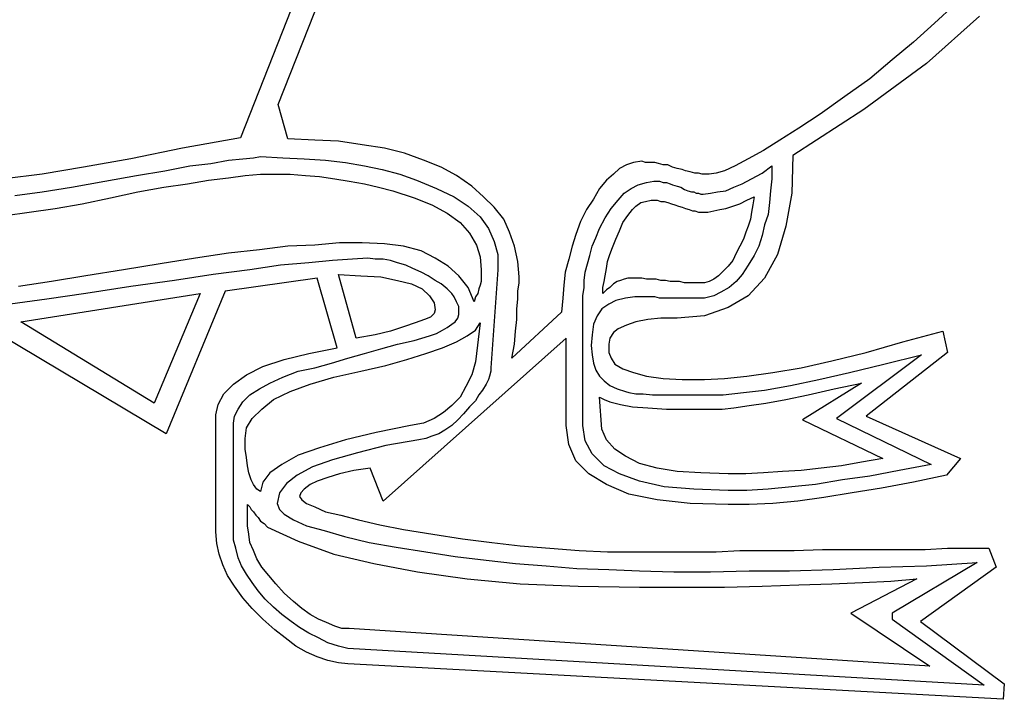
# Model space of a CAD drawing. Extents: x 0.09 to 2.8, y 0.05 to 2.29.
# Tile 2 of 3: x 1.01 to 2.64, y 0.05 to 1.17. Entities that reach past the tile are written whole.
import ezdxf

# ---------------------------------------------------------------- set-up
doc = ezdxf.new("R2010")
doc.units = 0

msp = doc.modelspace()

# ---------------------------------------------------------------- linework, layer by layer
at = {"color": 0}
for p, q in [((1.621094, 1.59375, 0.5), (1.378906, 0.978516, 0.5)), ((1.441406, 1.033203, 0.5), (1.652344, 1.570313, 0.5)), ((2.560547, 1.199219, 0.5), (2.527344, 1.167969, 0.5)), ((2.601563, 1.179688, 0.5), (2.513672, 1.101563, 0.5)), ((2.527344, 1.167969, 0.5), (2.492188, 1.136719, 0.5)), ((2.492188, 1.136719, 0.5), (2.457031, 1.107422, 0.5)), ((2.513672, 1.101563, 0.5), (2.410156, 1.025391, 0.5)), ((2.457031, 1.107422, 0.5), (2.419922, 1.076172, 0.5)), ((2.419922, 1.076172, 0.5), (2.378906, 1.046875, 0.5)), ((2.378906, 1.046875, 0.5), (2.337891, 1.017578, 0.5)), ((1.457031, 0.976563, 0.5), (1.441406, 1.033203, 0.5)), ((2.410156, 1.025391, 0.5), (2.292969, 0.949219, 0.5)), ((2.337891, 1.017578, 0.5), (2.302734, 0.994141, 0.5)), ((2.302734, 0.994141, 0.5), (2.271484, 0.974609, 0.5)), ((1.378906, 0.978516, 0.5), (1.283203, 0.960938, 0.5)), ((1.501953, 0.974609, 0.5), (1.457031, 0.976563, 0.5)), ((1.541016, 0.972656, 0.5), (1.501953, 0.974609, 0.5)), ((1.580078, 0.966797, 0.5), (1.541016, 0.972656, 0.5)), ((1.617188, 0.960938, 0.5), (1.580078, 0.966797, 0.5)), ((2.271484, 0.974609, 0.5), (2.244141, 0.957031, 0.5)), ((1.283203, 0.960938, 0.5), (1.197266, 0.943359, 0.5)), ((1.382813, 0.943359, 0.5), (1.400391, 0.945313, 0.5)), ((1.400391, 0.945313, 0.5), (1.412109, 0.947266, 0.5)), ((1.412109, 0.947266, 0.5), (1.449219, 0.945313, 0.5)), ((1.449219, 0.945313, 0.5), (1.484375, 0.943359, 0.5)), ((1.650391, 0.953125, 0.5), (1.617188, 0.960938, 0.5)), ((1.681641, 0.941406, 0.5), (1.650391, 0.953125, 0.5)), ((2.244141, 0.957031, 0.5), (2.21875, 0.943359, 0.5)), ((2.292969, 0.949219, 0.5), (2.291016, 0.886719, 0.5)), ((1.119141, 0.929688, 0.5), (1.050781, 0.917969, 0.5)), ((1.197266, 0.943359, 0.5), (1.119141, 0.929688, 0.5)), ((1.253906, 0.923828, 0.5), (1.294922, 0.931641, 0.5)), ((1.294922, 0.931641, 0.5), (1.330078, 0.935547, 0.5)), ((1.330078, 0.935547, 0.5), (1.359375, 0.941406, 0.5)), ((1.359375, 0.941406, 0.5), (1.382813, 0.943359, 0.5)), ((1.484375, 0.943359, 0.5), (1.519531, 0.941406, 0.5)), ((1.519531, 0.941406, 0.5), (1.552734, 0.9375, 0.5)), ((1.552734, 0.9375, 0.5), (1.583984, 0.931641, 0.5)), ((1.583984, 0.931641, 0.5), (1.613281, 0.925781, 0.5)), ((1.710938, 0.929688, 0.5), (1.681641, 0.941406, 0.5)), ((1.736328, 0.916016, 0.5), (1.710938, 0.929688, 0.5)), ((2.017578, 0.933594, 0.5), (2.005859, 0.927734, 0.5)), ((2.029297, 0.9375, 0.5), (2.017578, 0.933594, 0.5)), ((2.042969, 0.939453, 0.5), (2.029297, 0.9375, 0.5)), ((2.048828, 0.9375, 0.5), (2.042969, 0.939453, 0.5)), ((2.056641, 0.9375, 0.5), (2.048828, 0.9375, 0.5)), ((2.064453, 0.9375, 0.5), (2.056641, 0.9375, 0.5)), ((2.070313, 0.935547, 0.5), (2.064453, 0.9375, 0.5)), ((2.078125, 0.933594, 0.5), (2.070313, 0.935547, 0.5)), ((2.085938, 0.933594, 0.5), (2.078125, 0.933594, 0.5)), ((2.09375, 0.929688, 0.5), (2.085938, 0.933594, 0.5)), ((2.101563, 0.927734, 0.5), (2.09375, 0.929688, 0.5)), ((2.197266, 0.931641, 0.5), (2.179688, 0.923828, 0.5)), ((2.21875, 0.943359, 0.5), (2.197266, 0.931641, 0.5)), ((2.242188, 0.919922, 0.5), (2.257813, 0.931641, 0.5)), ((2.257813, 0.931641, 0.5), (2.257813, 0.910156, 0.5)), ((1.050781, 0.917969, 0.5), (0.988281, 0.910156, 0.5)), ((1.154297, 0.90625, 0.5), (1.207031, 0.916016, 0.5)), ((1.207031, 0.916016, 0.5), (1.253906, 0.923828, 0.5)), ((1.359375, 0.912109, 0.5), (1.386719, 0.916016, 0.5)), ((1.386719, 0.916016, 0.5), (1.412109, 0.917969, 0.5)), ((1.412109, 0.917969, 0.5), (1.433594, 0.917969, 0.5)), ((1.433594, 0.917969, 0.5), (1.460938, 0.917969, 0.5)), ((1.460938, 0.917969, 0.5), (1.486328, 0.916016, 0.5)), ((1.486328, 0.916016, 0.5), (1.509766, 0.914063, 0.5)), ((1.509766, 0.914063, 0.5), (1.535156, 0.910156, 0.5)), ((1.613281, 0.925781, 0.5), (1.642578, 0.917969, 0.5)), ((1.642578, 0.917969, 0.5), (1.669922, 0.908203, 0.5)), ((1.761719, 0.898438, 0.5), (1.736328, 0.916016, 0.5)), ((1.996094, 0.917969, 0.5), (1.984375, 0.908203, 0.5)), ((2.005859, 0.927734, 0.5), (1.996094, 0.917969, 0.5)), ((2.109375, 0.925781, 0.5), (2.101563, 0.927734, 0.5)), ((2.115234, 0.923828, 0.5), (2.109375, 0.925781, 0.5)), ((2.123047, 0.921875, 0.5), (2.115234, 0.923828, 0.5)), ((2.130859, 0.919922, 0.5), (2.123047, 0.921875, 0.5)), ((2.136719, 0.919922, 0.5), (2.130859, 0.919922, 0.5)), ((2.142578, 0.917969, 0.5), (2.136719, 0.919922, 0.5)), ((2.148438, 0.917969, 0.5), (2.142578, 0.917969, 0.5)), ((2.154297, 0.917969, 0.5), (2.148438, 0.917969, 0.5)), ((2.166016, 0.919922, 0.5), (2.154297, 0.917969, 0.5)), ((2.179688, 0.923828, 0.5), (2.166016, 0.919922, 0.5)), ((2.224609, 0.910156, 0.5), (2.242188, 0.919922, 0.5)), ((1.050781, 0.888672, 0.5), (1.099609, 0.896484, 0.5)), ((1.099609, 0.896484, 0.5), (1.154297, 0.90625, 0.5)), ((1.208984, 0.888672, 0.5), (1.251953, 0.896484, 0.5)), ((1.251953, 0.896484, 0.5), (1.291016, 0.902344, 0.5)), ((1.291016, 0.902344, 0.5), (1.326172, 0.908203, 0.5)), ((1.326172, 0.908203, 0.5), (1.359375, 0.912109, 0.5)), ((1.535156, 0.910156, 0.5), (1.558594, 0.90625, 0.5)), ((1.558594, 0.90625, 0.5), (1.583984, 0.902344, 0.5)), ((1.583984, 0.902344, 0.5), (1.607422, 0.896484, 0.5)), ((1.607422, 0.896484, 0.5), (1.630859, 0.890625, 0.5)), ((1.669922, 0.908203, 0.5), (1.703125, 0.894531, 0.5)), ((1.78125, 0.880859, 0.5), (1.761719, 0.898438, 0.5)), ((1.984375, 0.908203, 0.5), (1.972656, 0.894531, 0.5)), ((2.025391, 0.894531, 0.5), (2.037109, 0.900391, 0.5)), ((2.037109, 0.900391, 0.5), (2.050781, 0.904297, 0.5)), ((2.050781, 0.904297, 0.5), (2.0625, 0.90625, 0.5)), ((2.0625, 0.90625, 0.5), (2.068359, 0.90625, 0.5)), ((2.068359, 0.90625, 0.5), (2.072266, 0.90625, 0.5)), ((2.072266, 0.90625, 0.5), (2.078125, 0.904297, 0.5)), ((2.078125, 0.904297, 0.5), (2.083984, 0.904297, 0.5)), ((2.083984, 0.904297, 0.5), (2.089844, 0.902344, 0.5)), ((2.089844, 0.902344, 0.5), (2.09375, 0.900391, 0.5)), ((2.09375, 0.900391, 0.5), (2.101563, 0.898438, 0.5)), ((2.101563, 0.898438, 0.5), (2.107422, 0.896484, 0.5)), ((2.107422, 0.896484, 0.5), (2.113281, 0.892578, 0.5)), ((2.181641, 0.890625, 0.5), (2.195313, 0.896484, 0.5)), ((2.195313, 0.896484, 0.5), (2.208984, 0.902344, 0.5)), ((2.208984, 0.902344, 0.5), (2.224609, 0.910156, 0.5)), ((2.257813, 0.910156, 0.5), (2.255859, 0.890625, 0.5)), ((1.005859, 0.882813, 0.5), (1.050781, 0.888672, 0.5)), ((1.164063, 0.878906, 0.5), (1.208984, 0.888672, 0.5)), ((1.630859, 0.890625, 0.5), (1.666016, 0.878906, 0.5)), ((1.703125, 0.894531, 0.5), (1.732422, 0.880859, 0.5)), ((1.732422, 0.880859, 0.5), (1.755859, 0.865234, 0.5)), ((1.798828, 0.863281, 0.5), (1.78125, 0.880859, 0.5)), ((1.972656, 0.894531, 0.5), (1.962891, 0.876953, 0.5)), ((2.003906, 0.875, 0.5), (2.013672, 0.886719, 0.5)), ((2.013672, 0.886719, 0.5), (2.025391, 0.894531, 0.5)), ((2.113281, 0.892578, 0.5), (2.119141, 0.890625, 0.5)), ((2.119141, 0.890625, 0.5), (2.125, 0.888672, 0.5)), ((2.125, 0.888672, 0.5), (2.128906, 0.888672, 0.5)), ((2.128906, 0.888672, 0.5), (2.132813, 0.886719, 0.5)), ((2.132813, 0.886719, 0.5), (2.136719, 0.886719, 0.5)), ((2.136719, 0.886719, 0.5), (2.140625, 0.884766, 0.5)), ((2.140625, 0.884766, 0.5), (2.144531, 0.884766, 0.5)), ((2.144531, 0.884766, 0.5), (2.15625, 0.886719, 0.5)), ((2.15625, 0.886719, 0.5), (2.167969, 0.888672, 0.5)), ((2.167969, 0.888672, 0.5), (2.181641, 0.890625, 0.5)), ((2.216797, 0.875, 0.5), (2.228516, 0.880859, 0.5)), ((2.228516, 0.880859, 0.5), (2.226563, 0.867188, 0.5)), ((2.255859, 0.890625, 0.5), (2.253906, 0.871094, 0.5)), ((2.291016, 0.886719, 0.5), (2.28125, 0.832031, 0.5)), ((1.072266, 0.861328, 0.5), (1.117188, 0.869141, 0.5)), ((1.117188, 0.869141, 0.5), (1.164063, 0.878906, 0.5)), ((1.666016, 0.878906, 0.5), (1.695313, 0.867188, 0.5)), ((1.695313, 0.867188, 0.5), (1.720703, 0.853516, 0.5)), ((1.755859, 0.865234, 0.5), (1.775391, 0.847656, 0.5)), ((1.962891, 0.876953, 0.5), (1.951172, 0.859375, 0.5)), ((1.992188, 0.861328, 0.5), (2.003906, 0.875, 0.5)), ((2.027344, 0.859375, 0.5), (2.033203, 0.865234, 0.5)), ((2.033203, 0.865234, 0.5), (2.041016, 0.871094, 0.5)), ((2.041016, 0.871094, 0.5), (2.048828, 0.873047, 0.5)), ((2.048828, 0.873047, 0.5), (2.058594, 0.875, 0.5)), ((2.058594, 0.875, 0.5), (2.0625, 0.875, 0.5)), ((2.0625, 0.875, 0.5), (2.068359, 0.875, 0.5)), ((2.068359, 0.875, 0.5), (2.074219, 0.873047, 0.5)), ((2.074219, 0.873047, 0.5), (2.080078, 0.873047, 0.5)), ((2.080078, 0.873047, 0.5), (2.085938, 0.871094, 0.5)), ((2.085938, 0.871094, 0.5), (2.091797, 0.869141, 0.5)), ((2.091797, 0.869141, 0.5), (2.097656, 0.867188, 0.5)), ((2.097656, 0.867188, 0.5), (2.103516, 0.865234, 0.5)), ((2.103516, 0.865234, 0.5), (2.109375, 0.863281, 0.5)), ((2.181641, 0.861328, 0.5), (2.193359, 0.865234, 0.5)), ((2.193359, 0.865234, 0.5), (2.205078, 0.869141, 0.5)), ((2.205078, 0.869141, 0.5), (2.216797, 0.875, 0.5)), ((2.226563, 0.867188, 0.5), (2.224609, 0.855469, 0.5)), ((2.253906, 0.871094, 0.5), (2.251953, 0.851563, 0.5)), ((0.990234, 0.849609, 0.5), (1.029297, 0.855469, 0.5)), ((1.029297, 0.855469, 0.5), (1.072266, 0.861328, 0.5)), ((1.720703, 0.853516, 0.5), (1.742188, 0.837891, 0.5)), ((1.775391, 0.847656, 0.5), (1.789063, 0.828125, 0.5)), ((1.814453, 0.84375, 0.5), (1.798828, 0.863281, 0.5)), ((1.951172, 0.859375, 0.5), (1.941406, 0.839844, 0.5)), ((1.982422, 0.845703, 0.5), (1.992188, 0.861328, 0.5)), ((2.011719, 0.837891, 0.5), (2.019531, 0.849609, 0.5)), ((2.019531, 0.849609, 0.5), (2.027344, 0.859375, 0.5)), ((2.109375, 0.863281, 0.5), (2.115234, 0.861328, 0.5)), ((2.115234, 0.861328, 0.5), (2.121094, 0.859375, 0.5)), ((2.121094, 0.859375, 0.5), (2.126953, 0.857422, 0.5)), ((2.126953, 0.857422, 0.5), (2.130859, 0.857422, 0.5)), ((2.130859, 0.857422, 0.5), (2.136719, 0.855469, 0.5)), ((2.136719, 0.855469, 0.5), (2.140625, 0.855469, 0.5)), ((2.140625, 0.855469, 0.5), (2.144531, 0.855469, 0.5)), ((2.144531, 0.855469, 0.5), (2.152344, 0.855469, 0.5)), ((2.152344, 0.855469, 0.5), (2.162109, 0.857422, 0.5)), ((2.162109, 0.857422, 0.5), (2.171875, 0.859375, 0.5)), ((2.171875, 0.859375, 0.5), (2.181641, 0.861328, 0.5)), ((2.224609, 0.855469, 0.5), (2.222656, 0.84375, 0.5)), ((2.251953, 0.851563, 0.5), (2.246094, 0.833984, 0.5)), ((1.742188, 0.837891, 0.5), (1.757813, 0.820313, 0.5)), ((1.824219, 0.822266, 0.5), (1.814453, 0.84375, 0.5)), ((1.941406, 0.839844, 0.5), (1.933594, 0.818359, 0.5)), ((1.972656, 0.828125, 0.5), (1.982422, 0.845703, 0.5)), ((2.005859, 0.824219, 0.5), (2.011719, 0.837891, 0.5)), ((2.21875, 0.832031, 0.5), (2.214844, 0.822266, 0.5)), ((2.222656, 0.84375, 0.5), (2.21875, 0.832031, 0.5)), ((2.246094, 0.833984, 0.5), (2.242188, 0.816406, 0.5)), ((2.28125, 0.832031, 0.5), (2.267578, 0.785156, 0.5)), ((1.757813, 0.820313, 0.5), (1.769531, 0.800781, 0.5)), ((1.789063, 0.828125, 0.5), (1.798828, 0.806641, 0.5)), ((1.832031, 0.798828, 0.5), (1.824219, 0.822266, 0.5)), ((1.933594, 0.818359, 0.5), (1.927734, 0.798828, 0.5)), ((1.966797, 0.8125, 0.5), (1.972656, 0.828125, 0.5)), ((2, 0.810547, 0.5), (2.005859, 0.824219, 0.5)), ((2.214844, 0.822266, 0.5), (2.210938, 0.810547, 0.5)), ((2.242188, 0.816406, 0.5), (2.236328, 0.798828, 0.5)), ((1.457031, 0.798828, 0.5), (1.410156, 0.792969, 0.5)), ((1.501953, 0.800781, 0.5), (1.457031, 0.798828, 0.5)), ((1.542969, 0.804688, 0.5), (1.501953, 0.800781, 0.5)), ((1.580078, 0.804688, 0.5), (1.542969, 0.804688, 0.5)), ((1.617188, 0.802734, 0.5), (1.580078, 0.804688, 0.5)), ((1.648438, 0.798828, 0.5), (1.617188, 0.802734, 0.5)), ((1.677734, 0.791016, 0.5), (1.648438, 0.798828, 0.5)), ((1.769531, 0.800781, 0.5), (1.775391, 0.78125, 0.5)), ((1.798828, 0.806641, 0.5), (1.804688, 0.785156, 0.5)), ((1.837891, 0.773438, 0.5), (1.832031, 0.798828, 0.5)), ((1.927734, 0.798828, 0.5), (1.921875, 0.777344, 0.5)), ((1.957031, 0.783203, 0.5), (1.960938, 0.798828, 0.5)), ((1.960938, 0.798828, 0.5), (1.966797, 0.8125, 0.5)), ((1.994141, 0.796875, 0.5), (2, 0.810547, 0.5)), ((2.205078, 0.798828, 0.5), (2.199219, 0.787109, 0.5)), ((2.210938, 0.810547, 0.5), (2.205078, 0.798828, 0.5)), ((2.236328, 0.798828, 0.5), (2.228516, 0.783203, 0.5)), ((1.359375, 0.787109, 0.5), (1.304688, 0.779297, 0.5)), ((1.410156, 0.792969, 0.5), (1.359375, 0.787109, 0.5)), ((1.701172, 0.779297, 0.5), (1.677734, 0.791016, 0.5)), ((1.804688, 0.785156, 0.5), (1.804688, 0.759766, 0.5)), ((1.953125, 0.769531, 0.5), (1.957031, 0.783203, 0.5)), ((1.986328, 0.773438, 0.5), (1.990234, 0.785156, 0.5)), ((1.990234, 0.785156, 0.5), (1.994141, 0.796875, 0.5)), ((2.199219, 0.787109, 0.5), (2.193359, 0.775391, 0.5)), ((2.228516, 0.783203, 0.5), (2.21875, 0.767578, 0.5)), ((2.267578, 0.785156, 0.5), (2.246094, 0.746094, 0.5)), ((1.246094, 0.769531, 0.5), (1.185547, 0.759766, 0.5)), ((1.304688, 0.779297, 0.5), (1.246094, 0.769531, 0.5)), ((1.445313, 0.767578, 0.5), (1.394531, 0.759766, 0.5)), ((1.492188, 0.771484, 0.5), (1.445313, 0.767578, 0.5)), ((1.53125, 0.775391, 0.5), (1.492188, 0.771484, 0.5)), ((1.564453, 0.777344, 0.5), (1.53125, 0.775391, 0.5)), ((1.589844, 0.779297, 0.5), (1.564453, 0.777344, 0.5)), ((1.601563, 0.777344, 0.5), (1.589844, 0.779297, 0.5)), ((1.615234, 0.777344, 0.5), (1.601563, 0.777344, 0.5)), ((1.626953, 0.775391, 0.5), (1.615234, 0.777344, 0.5)), ((1.638672, 0.771484, 0.5), (1.626953, 0.775391, 0.5)), ((1.652344, 0.767578, 0.5), (1.638672, 0.771484, 0.5)), ((1.664063, 0.761719, 0.5), (1.652344, 0.767578, 0.5)), ((1.722656, 0.765625, 0.5), (1.701172, 0.779297, 0.5)), ((1.740234, 0.75, 0.5), (1.722656, 0.765625, 0.5)), ((1.775391, 0.78125, 0.5), (1.777344, 0.759766, 0.5)), ((1.839844, 0.748047, 0.5), (1.837891, 0.773438, 0.5)), ((1.921875, 0.777344, 0.5), (1.916016, 0.755859, 0.5)), ((1.949219, 0.755859, 0.5), (1.953125, 0.769531, 0.5)), ((1.984375, 0.761719, 0.5), (1.986328, 0.773438, 0.5)), ((2.185547, 0.765625, 0.5), (2.177734, 0.757813, 0.5)), ((2.193359, 0.775391, 0.5), (2.185547, 0.765625, 0.5)), ((2.21875, 0.767578, 0.5), (2.208984, 0.751953, 0.5)), ((1.123047, 0.75, 0.5), (1.066406, 0.740234, 0.5)), ((1.185547, 0.759766, 0.5), (1.123047, 0.75, 0.5)), ((1.333984, 0.751953, 0.5), (1.269531, 0.742188, 0.5)), ((1.394531, 0.759766, 0.5), (1.333984, 0.751953, 0.5)), ((1.570313, 0.646484, 0.5), (1.541016, 0.751953, 0.5)), ((1.541016, 0.751953, 0.5), (1.578125, 0.75, 0.5)), ((1.578125, 0.75, 0.5), (1.611328, 0.748047, 0.5)), ((1.677734, 0.755859, 0.5), (1.664063, 0.761719, 0.5)), ((1.689453, 0.75, 0.5), (1.677734, 0.755859, 0.5)), ((1.701172, 0.742188, 0.5), (1.689453, 0.75, 0.5)), ((1.755859, 0.730469, 0.5), (1.740234, 0.75, 0.5)), ((1.777344, 0.759766, 0.5), (1.777344, 0.753906, 0.5)), ((1.777344, 0.753906, 0.5), (1.777344, 0.748047, 0.5)), ((1.804688, 0.759766, 0.5), (1.792969, 0.597656, 0.5)), ((1.916016, 0.755859, 0.5), (1.914063, 0.734375, 0.5)), ((1.947266, 0.742188, 0.5), (1.949219, 0.755859, 0.5)), ((1.980469, 0.740234, 0.5), (1.982422, 0.75, 0.5)), ((1.982422, 0.75, 0.5), (1.984375, 0.761719, 0.5)), ((2.169922, 0.75, 0.5), (2.162109, 0.744141, 0.5)), ((2.177734, 0.757813, 0.5), (2.169922, 0.75, 0.5)), ((2.208984, 0.751953, 0.5), (2.199219, 0.740234, 0.5)), ((1.066406, 0.740234, 0.5), (1.011719, 0.732422, 0.5)), ((1.269531, 0.742188, 0.5), (1.197266, 0.732422, 0.5)), ((1.505859, 0.746094, 0.5), (1.353516, 0.724609, 0.5)), ((1.539063, 0.630859, 0.5), (1.505859, 0.746094, 0.5)), ((1.611328, 0.748047, 0.5), (1.638672, 0.742188, 0.5)), ((1.638672, 0.742188, 0.5), (1.662109, 0.736328, 0.5)), ((1.662109, 0.736328, 0.5), (1.679688, 0.728516, 0.5)), ((1.710938, 0.736328, 0.5), (1.701172, 0.742188, 0.5)), ((1.720703, 0.728516, 0.5), (1.710938, 0.736328, 0.5)), ((1.775391, 0.734375, 0.5), (1.773438, 0.728516, 0.5)), ((1.777344, 0.740234, 0.5), (1.775391, 0.734375, 0.5)), ((1.777344, 0.748047, 0.5), (1.777344, 0.740234, 0.5)), ((1.837891, 0.724609, 0.5), (1.839844, 0.738281, 0.5)), ((1.839844, 0.738281, 0.5), (1.839844, 0.748047, 0.5)), ((1.914063, 0.734375, 0.5), (1.912109, 0.712891, 0.5)), ((1.947266, 0.730469, 0.5), (1.947266, 0.742188, 0.5)), ((1.978516, 0.730469, 0.5), (1.980469, 0.740234, 0.5)), ((1.996094, 0.736328, 0.5), (1.990234, 0.730469, 0.5)), ((2.001953, 0.740234, 0.5), (1.996094, 0.736328, 0.5)), ((2.007813, 0.742188, 0.5), (2.001953, 0.740234, 0.5)), ((2.013672, 0.744141, 0.5), (2.007813, 0.742188, 0.5)), ((2.019531, 0.746094, 0.5), (2.013672, 0.744141, 0.5)), ((2.025391, 0.746094, 0.5), (2.019531, 0.746094, 0.5)), ((2.03125, 0.746094, 0.5), (2.025391, 0.746094, 0.5)), ((2.037109, 0.746094, 0.5), (2.03125, 0.746094, 0.5)), ((2.042969, 0.746094, 0.5), (2.037109, 0.746094, 0.5)), ((2.050781, 0.744141, 0.5), (2.042969, 0.746094, 0.5)), ((2.058594, 0.744141, 0.5), (2.050781, 0.744141, 0.5)), ((2.066406, 0.744141, 0.5), (2.058594, 0.744141, 0.5)), ((2.074219, 0.742188, 0.5), (2.066406, 0.744141, 0.5)), ((2.082031, 0.742188, 0.5), (2.074219, 0.742188, 0.5)), ((2.089844, 0.740234, 0.5), (2.082031, 0.742188, 0.5)), ((2.097656, 0.740234, 0.5), (2.089844, 0.740234, 0.5)), ((2.105469, 0.740234, 0.5), (2.097656, 0.740234, 0.5)), ((2.113281, 0.738281, 0.5), (2.105469, 0.740234, 0.5)), ((2.119141, 0.738281, 0.5), (2.113281, 0.738281, 0.5)), ((2.126953, 0.738281, 0.5), (2.119141, 0.738281, 0.5)), ((2.132813, 0.738281, 0.5), (2.126953, 0.738281, 0.5)), ((2.136719, 0.738281, 0.5), (2.132813, 0.738281, 0.5)), ((2.146484, 0.738281, 0.5), (2.136719, 0.738281, 0.5)), ((2.154297, 0.740234, 0.5), (2.146484, 0.738281, 0.5)), ((2.162109, 0.744141, 0.5), (2.154297, 0.740234, 0.5)), ((2.199219, 0.740234, 0.5), (2.1875, 0.730469, 0.5)), ((2.246094, 0.746094, 0.5), (2.21875, 0.716797, 0.5)), ((1.015625, 0.673828, 0.5), (1.3125, 0.720703, 0.5)), ((1.123047, 0.720703, 0.5), (1.058594, 0.710938, 0.5)), ((1.197266, 0.732422, 0.5), (1.123047, 0.720703, 0.5)), ((1.3125, 0.720703, 0.5), (1.236328, 0.539063, 0.5)), ((1.353516, 0.724609, 0.5), (1.255859, 0.488281, 0.5)), ((1.679688, 0.728516, 0.5), (1.691406, 0.716797, 0.5)), ((1.691406, 0.716797, 0.5), (1.699219, 0.705078, 0.5)), ((1.728516, 0.720703, 0.5), (1.720703, 0.728516, 0.5)), ((1.732422, 0.714844, 0.5), (1.728516, 0.720703, 0.5)), ((1.765625, 0.707031, 0.5), (1.755859, 0.730469, 0.5)), ((1.771484, 0.720703, 0.5), (1.767578, 0.714844, 0.5)), ((1.773438, 0.728516, 0.5), (1.771484, 0.720703, 0.5)), ((1.837891, 0.710938, 0.5), (1.837891, 0.724609, 0.5)), ((1.945313, 0.716797, 0.5), (1.947266, 0.730469, 0.5)), ((1.945313, 0.501953, 0.5), (1.945313, 0.716797, 0.5)), ((1.978516, 0.720703, 0.5), (1.978516, 0.730469, 0.5)), ((1.984375, 0.726563, 0.5), (1.978516, 0.720703, 0.5)), ((1.990234, 0.730469, 0.5), (1.984375, 0.726563, 0.5)), ((2.162109, 0.716797, 0.5), (2.146484, 0.712891, 0.5)), ((2.173828, 0.722656, 0.5), (2.162109, 0.716797, 0.5)), ((2.1875, 0.730469, 0.5), (2.173828, 0.722656, 0.5)), ((2.21875, 0.716797, 0.5), (2.185547, 0.697266, 0.5)), ((1.058594, 0.710938, 0.5), (0.998047, 0.703125, 0.5)), ((1.699219, 0.705078, 0.5), (1.701172, 0.693359, 0.5)), ((1.736328, 0.707031, 0.5), (1.732422, 0.714844, 0.5)), ((1.740234, 0.699219, 0.5), (1.736328, 0.707031, 0.5)), ((1.767578, 0.714844, 0.5), (1.765625, 0.707031, 0.5)), ((1.835938, 0.695313, 0.5), (1.837891, 0.710938, 0.5)), ((1.912109, 0.712891, 0.5), (1.910156, 0.689453, 0.5)), ((1.988281, 0.703125, 0.5), (1.976563, 0.695313, 0.5)), ((2, 0.708984, 0.5), (1.988281, 0.703125, 0.5)), ((2.015625, 0.712891, 0.5), (2, 0.708984, 0.5)), ((2.03125, 0.714844, 0.5), (2.015625, 0.712891, 0.5)), ((2.037109, 0.714844, 0.5), (2.03125, 0.714844, 0.5)), ((2.041016, 0.714844, 0.5), (2.037109, 0.714844, 0.5)), ((2.046875, 0.714844, 0.5), (2.041016, 0.714844, 0.5)), ((2.052734, 0.714844, 0.5), (2.046875, 0.714844, 0.5)), ((2.058594, 0.714844, 0.5), (2.052734, 0.714844, 0.5)), ((2.064453, 0.714844, 0.5), (2.058594, 0.714844, 0.5)), ((2.072266, 0.712891, 0.5), (2.064453, 0.714844, 0.5)), ((2.078125, 0.712891, 0.5), (2.072266, 0.712891, 0.5)), ((2.085938, 0.712891, 0.5), (2.078125, 0.712891, 0.5)), ((2.09375, 0.712891, 0.5), (2.085938, 0.712891, 0.5)), ((2.099609, 0.712891, 0.5), (2.09375, 0.712891, 0.5)), ((2.107422, 0.712891, 0.5), (2.099609, 0.712891, 0.5)), ((2.113281, 0.712891, 0.5), (2.107422, 0.712891, 0.5)), ((2.119141, 0.712891, 0.5), (2.113281, 0.712891, 0.5)), ((2.126953, 0.712891, 0.5), (2.119141, 0.712891, 0.5)), ((2.132813, 0.712891, 0.5), (2.126953, 0.712891, 0.5)), ((2.146484, 0.712891, 0.5), (2.132813, 0.712891, 0.5)), ((1.699219, 0.6875, 0.5), (1.693359, 0.681641, 0.5)), ((1.701172, 0.693359, 0.5), (1.699219, 0.6875, 0.5)), ((1.738281, 0.679688, 0.5), (1.740234, 0.685547, 0.5)), ((1.740234, 0.693359, 0.5), (1.740234, 0.699219, 0.5)), ((1.740234, 0.685547, 0.5), (1.740234, 0.693359, 0.5)), ((1.910156, 0.689453, 0.5), (1.828125, 0.613281, 0.5)), ((1.835938, 0.677734, 0.5), (1.835938, 0.695313, 0.5)), ((1.976563, 0.695313, 0.5), (1.96875, 0.683594, 0.5)), ((2.185547, 0.697266, 0.5), (2.146484, 0.683594, 0.5)), ((1.255859, 0.488281, 0.5), (0.951172, 0.669922, 0.5)), ((1.236328, 0.539063, 0.5), (1.015625, 0.673828, 0.5)), ((1.667969, 0.671875, 0.5), (1.650391, 0.666016, 0.5)), ((1.683594, 0.677734, 0.5), (1.667969, 0.671875, 0.5)), ((1.693359, 0.681641, 0.5), (1.683594, 0.677734, 0.5)), ((1.720703, 0.664063, 0.5), (1.728516, 0.669922, 0.5)), ((1.728516, 0.669922, 0.5), (1.734375, 0.673828, 0.5)), ((1.734375, 0.673828, 0.5), (1.738281, 0.679688, 0.5)), ((1.767578, 0.660156, 0.5), (1.775391, 0.671875, 0.5)), ((1.775391, 0.671875, 0.5), (1.767578, 0.607422, 0.5)), ((1.833984, 0.658203, 0.5), (1.835938, 0.677734, 0.5)), ((1.962891, 0.669922, 0.5), (1.960938, 0.652344, 0.5)), ((1.96875, 0.683594, 0.5), (1.962891, 0.669922, 0.5)), ((2.017578, 0.667969, 0.5), (2.003906, 0.662109, 0.5)), ((2.033203, 0.673828, 0.5), (2.017578, 0.667969, 0.5)), ((2.052734, 0.677734, 0.5), (2.033203, 0.673828, 0.5)), ((2.074219, 0.679688, 0.5), (2.052734, 0.677734, 0.5)), ((2.101563, 0.679688, 0.5), (2.074219, 0.679688, 0.5)), ((2.146484, 0.683594, 0.5), (2.101563, 0.679688, 0.5)), ((1.601563, 0.652344, 0.5), (1.570313, 0.646484, 0.5)), ((1.626953, 0.658203, 0.5), (1.601563, 0.652344, 0.5)), ((1.650391, 0.666016, 0.5), (1.626953, 0.658203, 0.5)), ((1.691406, 0.650391, 0.5), (1.703125, 0.654297, 0.5)), ((1.703125, 0.654297, 0.5), (1.712891, 0.660156, 0.5)), ((1.712891, 0.660156, 0.5), (1.720703, 0.664063, 0.5)), ((1.753906, 0.650391, 0.5), (1.767578, 0.660156, 0.5)), ((1.832031, 0.636719, 0.5), (1.833984, 0.658203, 0.5)), ((1.960938, 0.652344, 0.5), (1.958984, 0.634766, 0.5)), ((1.996094, 0.65625, 0.5), (1.990234, 0.646484, 0.5)), ((2.003906, 0.662109, 0.5), (1.996094, 0.65625, 0.5)), ((2.474609, 0.640625, 0.5), (2.541016, 0.658203, 0.5)), ((2.541016, 0.658203, 0.5), (2.548828, 0.623047, 0.5)), ((1.611328, 0.628906, 0.5), (1.638672, 0.636719, 0.5)), ((1.917969, 0.646484, 0.5), (1.615234, 0.376953, 0.5)), ((1.638672, 0.636719, 0.5), (1.666016, 0.642578, 0.5)), ((1.666016, 0.642578, 0.5), (1.691406, 0.650391, 0.5)), ((1.712891, 0.630859, 0.5), (1.736328, 0.640625, 0.5)), ((1.736328, 0.640625, 0.5), (1.753906, 0.650391, 0.5)), ((1.828125, 0.613281, 0.5), (1.832031, 0.636719, 0.5)), ((1.917969, 0.501953, 0.5), (1.917969, 0.646484, 0.5)), ((1.990234, 0.646484, 0.5), (1.988281, 0.636719, 0.5)), ((1.988281, 0.636719, 0.5), (1.988281, 0.623047, 0.5)), ((2.414063, 0.623047, 0.5), (2.474609, 0.640625, 0.5)), ((1.451172, 0.611328, 0.5), (1.492188, 0.621094, 0.5)), ((1.492188, 0.621094, 0.5), (1.539063, 0.630859, 0.5)), ((1.556641, 0.613281, 0.5), (1.583984, 0.621094, 0.5)), ((1.583984, 0.621094, 0.5), (1.611328, 0.628906, 0.5)), ((1.654297, 0.611328, 0.5), (1.685547, 0.621094, 0.5)), ((1.685547, 0.621094, 0.5), (1.712891, 0.630859, 0.5)), ((1.958984, 0.634766, 0.5), (1.960938, 0.619141, 0.5)), ((1.960938, 0.619141, 0.5), (1.962891, 0.605469, 0.5)), ((1.988281, 0.623047, 0.5), (1.992188, 0.613281, 0.5)), ((2.357422, 0.609375, 0.5), (2.414063, 0.623047, 0.5)), ((2.505859, 0.619141, 0.5), (2.365234, 0.513672, 0.5)), ((2.548828, 0.623047, 0.5), (2.414063, 0.517578, 0.5)), ((2.443359, 0.603516, 0.5), (2.505859, 0.619141, 0.5)), ((1.416016, 0.599609, 0.5), (1.451172, 0.611328, 0.5)), ((1.501953, 0.597656, 0.5), (1.529297, 0.605469, 0.5)), ((1.529297, 0.605469, 0.5), (1.556641, 0.613281, 0.5)), ((1.619141, 0.601563, 0.5), (1.654297, 0.611328, 0.5)), ((1.767578, 0.607422, 0.5), (1.761719, 0.585938, 0.5)), ((1.962891, 0.605469, 0.5), (1.966797, 0.59375, 0.5)), ((1.992188, 0.613281, 0.5), (1.998047, 0.603516, 0.5)), ((1.998047, 0.603516, 0.5), (2.011719, 0.595703, 0.5)), ((2.306641, 0.597656, 0.5), (2.357422, 0.609375, 0.5)), ((2.386719, 0.589844, 0.5), (2.443359, 0.603516, 0.5)), ((1.388672, 0.585938, 0.5), (1.416016, 0.599609, 0.5)), ((1.449219, 0.582031, 0.5), (1.474609, 0.591797, 0.5)), ((1.474609, 0.591797, 0.5), (1.501953, 0.597656, 0.5)), ((1.533203, 0.582031, 0.5), (1.578125, 0.591797, 0.5)), ((1.578125, 0.591797, 0.5), (1.619141, 0.601563, 0.5)), ((1.792969, 0.591797, 0.5), (1.791016, 0.583984, 0.5)), ((1.792969, 0.597656, 0.5), (1.792969, 0.591797, 0.5)), ((1.966797, 0.59375, 0.5), (1.972656, 0.583984, 0.5)), ((2.011719, 0.595703, 0.5), (2.029297, 0.589844, 0.5)), ((2.029297, 0.589844, 0.5), (2.050781, 0.583984, 0.5)), ((2.216797, 0.583984, 0.5), (2.259766, 0.589844, 0.5)), ((2.259766, 0.589844, 0.5), (2.306641, 0.597656, 0.5)), ((2.335938, 0.578125, 0.5), (2.386719, 0.589844, 0.5)), ((1.351563, 0.554688, 0.5), (1.367188, 0.570313, 0.5)), ((1.367188, 0.570313, 0.5), (1.388672, 0.585938, 0.5)), ((1.410156, 0.5625, 0.5), (1.427734, 0.572266, 0.5)), ((1.427734, 0.572266, 0.5), (1.449219, 0.582031, 0.5)), ((1.460938, 0.558594, 0.5), (1.494141, 0.570313, 0.5)), ((1.494141, 0.570313, 0.5), (1.533203, 0.582031, 0.5)), ((1.761719, 0.585938, 0.5), (1.751953, 0.566406, 0.5)), ((1.785156, 0.570313, 0.5), (1.779297, 0.560547, 0.5)), ((1.789063, 0.578125, 0.5), (1.785156, 0.570313, 0.5)), ((1.791016, 0.583984, 0.5), (1.789063, 0.578125, 0.5)), ((1.972656, 0.583984, 0.5), (1.980469, 0.576172, 0.5)), ((1.980469, 0.576172, 0.5), (1.990234, 0.568359, 0.5)), ((2.050781, 0.583984, 0.5), (2.078125, 0.580078, 0.5)), ((2.078125, 0.580078, 0.5), (2.109375, 0.578125, 0.5)), ((2.109375, 0.578125, 0.5), (2.146484, 0.578125, 0.5)), ((2.146484, 0.578125, 0.5), (2.179688, 0.580078, 0.5)), ((2.179688, 0.580078, 0.5), (2.216797, 0.583984, 0.5)), ((2.289063, 0.568359, 0.5), (2.335938, 0.578125, 0.5)), ((2.40625, 0.572266, 0.5), (2.308594, 0.511719, 0.5)), ((2.361328, 0.5625, 0.5), (2.40625, 0.572266, 0.5)), ((1.341797, 0.537109, 0.5), (1.351563, 0.554688, 0.5)), ((1.394531, 0.552734, 0.5), (1.410156, 0.5625, 0.5)), ((1.433594, 0.544922, 0.5), (1.460938, 0.558594, 0.5)), ((1.751953, 0.566406, 0.5), (1.742188, 0.548828, 0.5)), ((1.779297, 0.560547, 0.5), (1.773438, 0.552734, 0.5)), ((1.990234, 0.568359, 0.5), (2.001953, 0.5625, 0.5)), ((2.001953, 0.5625, 0.5), (2.015625, 0.558594, 0.5)), ((2.015625, 0.558594, 0.5), (2.021484, 0.556641, 0.5)), ((2.021484, 0.556641, 0.5), (2.033203, 0.554688, 0.5)), ((2.033203, 0.554688, 0.5), (2.044922, 0.554688, 0.5)), ((2.044922, 0.554688, 0.5), (2.060547, 0.552734, 0.5)), ((2.177734, 0.552734, 0.5), (2.210938, 0.556641, 0.5)), ((2.210938, 0.556641, 0.5), (2.246094, 0.560547, 0.5)), ((2.246094, 0.560547, 0.5), (2.289063, 0.568359, 0.5)), ((2.318359, 0.552734, 0.5), (2.361328, 0.5625, 0.5)), ((1.375, 0.529297, 0.5), (1.382813, 0.541016, 0.5)), ((1.382813, 0.541016, 0.5), (1.394531, 0.552734, 0.5)), ((1.414063, 0.529297, 0.5), (1.433594, 0.544922, 0.5)), ((1.742188, 0.548828, 0.5), (1.728516, 0.535156, 0.5)), ((1.767578, 0.542969, 0.5), (1.757813, 0.533203, 0.5)), ((1.773438, 0.552734, 0.5), (1.767578, 0.542969, 0.5)), ((1.976563, 0.496094, 0.5), (1.972656, 0.548828, 0.5)), ((1.972656, 0.548828, 0.5), (1.980469, 0.544922, 0.5)), ((1.980469, 0.544922, 0.5), (1.990234, 0.541016, 0.5)), ((1.990234, 0.541016, 0.5), (2.007813, 0.537109, 0.5)), ((2.060547, 0.552734, 0.5), (2.080078, 0.552734, 0.5)), ((2.080078, 0.552734, 0.5), (2.101563, 0.552734, 0.5)), ((2.101563, 0.552734, 0.5), (2.125, 0.552734, 0.5)), ((2.125, 0.552734, 0.5), (2.152344, 0.552734, 0.5)), ((2.152344, 0.552734, 0.5), (2.177734, 0.552734, 0.5)), ((2.220703, 0.535156, 0.5), (2.248047, 0.539063, 0.5)), ((2.248047, 0.539063, 0.5), (2.28125, 0.544922, 0.5)), ((2.28125, 0.544922, 0.5), (2.318359, 0.552734, 0.5)), ((1.337891, 0.519531, 0.5), (1.341797, 0.537109, 0.5)), ((1.369141, 0.517578, 0.5), (1.375, 0.529297, 0.5)), ((1.398438, 0.513672, 0.5), (1.414063, 0.529297, 0.5)), ((1.714844, 0.523438, 0.5), (1.699219, 0.513672, 0.5)), ((1.728516, 0.535156, 0.5), (1.714844, 0.523438, 0.5)), ((1.748047, 0.521484, 0.5), (1.738281, 0.511719, 0.5)), ((1.757813, 0.533203, 0.5), (1.748047, 0.521484, 0.5)), ((2.007813, 0.537109, 0.5), (2.027344, 0.533203, 0.5)), ((2.027344, 0.533203, 0.5), (2.052734, 0.53125, 0.5)), ((2.052734, 0.53125, 0.5), (2.083984, 0.529297, 0.5)), ((2.083984, 0.529297, 0.5), (2.119141, 0.529297, 0.5)), ((2.119141, 0.529297, 0.5), (2.160156, 0.529297, 0.5)), ((2.160156, 0.529297, 0.5), (2.175781, 0.529297, 0.5)), ((2.175781, 0.529297, 0.5), (2.195313, 0.53125, 0.5)), ((2.195313, 0.53125, 0.5), (2.220703, 0.535156, 0.5)), ((1.337891, 0.326172, 0.5), (1.337891, 0.519531, 0.5)), ((1.367188, 0.505859, 0.5), (1.369141, 0.517578, 0.5)), ((1.367188, 0.3125, 0.5), (1.367188, 0.505859, 0.5)), ((1.388672, 0.498047, 0.5), (1.398438, 0.513672, 0.5)), ((1.681641, 0.505859, 0.5), (1.660156, 0.501953, 0.5)), ((1.699219, 0.513672, 0.5), (1.681641, 0.505859, 0.5)), ((1.738281, 0.511719, 0.5), (1.728516, 0.501953, 0.5)), ((2.308594, 0.511719, 0.5), (2.441406, 0.447266, 0.5)), ((2.365234, 0.513672, 0.5), (2.521484, 0.4375, 0.5)), ((2.414063, 0.517578, 0.5), (2.570313, 0.447266, 0.5)), ((1.386719, 0.480469, 0.5), (1.388672, 0.498047, 0.5)), ((1.603516, 0.490234, 0.5), (1.552734, 0.478516, 0.5)), ((1.660156, 0.501953, 0.5), (1.603516, 0.490234, 0.5)), ((1.716797, 0.494141, 0.5), (1.707031, 0.488281, 0.5)), ((1.728516, 0.501953, 0.5), (1.716797, 0.494141, 0.5)), ((1.921875, 0.470703, 0.5), (1.917969, 0.501953, 0.5)), ((1.949219, 0.476563, 0.5), (1.945313, 0.501953, 0.5)), ((1.984375, 0.478516, 0.5), (1.976563, 0.496094, 0.5)), ((1.386719, 0.462891, 0.5), (1.386719, 0.480469, 0.5)), ((1.552734, 0.478516, 0.5), (1.509766, 0.464844, 0.5)), ((1.673828, 0.478516, 0.5), (1.619141, 0.46875, 0.5)), ((1.685547, 0.480469, 0.5), (1.673828, 0.478516, 0.5)), ((1.695313, 0.484375, 0.5), (1.685547, 0.480469, 0.5)), ((1.707031, 0.488281, 0.5), (1.695313, 0.484375, 0.5)), ((1.960938, 0.455078, 0.5), (1.949219, 0.476563, 0.5)), ((1.998047, 0.462891, 0.5), (1.984375, 0.478516, 0.5)), ((1.388672, 0.449219, 0.5), (1.386719, 0.462891, 0.5)), ((1.509766, 0.464844, 0.5), (1.474609, 0.453125, 0.5)), ((1.572266, 0.457031, 0.5), (1.53125, 0.445313, 0.5)), ((1.619141, 0.46875, 0.5), (1.572266, 0.457031, 0.5)), ((1.933594, 0.443359, 0.5), (1.921875, 0.470703, 0.5)), ((2.015625, 0.451172, 0.5), (1.998047, 0.462891, 0.5)), ((1.390625, 0.435547, 0.5), (1.388672, 0.449219, 0.5)), ((1.474609, 0.453125, 0.5), (1.447266, 0.4375, 0.5)), ((1.53125, 0.445313, 0.5), (1.498047, 0.433594, 0.5)), ((1.955078, 0.421875, 0.5), (1.933594, 0.443359, 0.5)), ((1.980469, 0.435547, 0.5), (1.960938, 0.455078, 0.5)), ((2.039063, 0.439453, 0.5), (2.015625, 0.451172, 0.5)), ((2.40625, 0.441406, 0.5), (2.373047, 0.435547, 0.5)), ((2.441406, 0.447266, 0.5), (2.40625, 0.441406, 0.5)), ((2.570313, 0.447266, 0.5), (2.546875, 0.419922, 0.5)), ((1.392578, 0.423828, 0.5), (1.390625, 0.435547, 0.5)), ((1.396484, 0.412109, 0.5), (1.392578, 0.423828, 0.5)), ((1.427734, 0.423828, 0.5), (1.416016, 0.408203, 0.5)), ((1.447266, 0.4375, 0.5), (1.427734, 0.423828, 0.5)), ((1.498047, 0.433594, 0.5), (1.472656, 0.419922, 0.5)), ((1.566406, 0.427734, 0.5), (1.542969, 0.421875, 0.5)), ((1.59375, 0.431641, 0.5), (1.566406, 0.427734, 0.5)), ((1.615234, 0.376953, 0.5), (1.59375, 0.431641, 0.5)), ((2.005859, 0.421875, 0.5), (1.980469, 0.435547, 0.5)), ((2.068359, 0.431641, 0.5), (2.039063, 0.439453, 0.5)), ((2.101563, 0.425781, 0.5), (2.068359, 0.431641, 0.5)), ((2.140625, 0.423828, 0.5), (2.101563, 0.425781, 0.5)), ((2.185547, 0.421875, 0.5), (2.140625, 0.423828, 0.5)), ((2.244141, 0.423828, 0.5), (2.214844, 0.421875, 0.5)), ((2.275391, 0.425781, 0.5), (2.244141, 0.423828, 0.5)), ((2.306641, 0.427734, 0.5), (2.275391, 0.425781, 0.5)), ((2.339844, 0.431641, 0.5), (2.306641, 0.427734, 0.5)), ((2.373047, 0.435547, 0.5), (2.339844, 0.431641, 0.5)), ((2.46875, 0.427734, 0.5), (2.419922, 0.417969, 0.5)), ((2.521484, 0.4375, 0.5), (2.46875, 0.427734, 0.5)), ((1.400391, 0.404297, 0.5), (1.396484, 0.412109, 0.5)), ((1.416016, 0.408203, 0.5), (1.412109, 0.392578, 0.5)), ((1.472656, 0.419922, 0.5), (1.455078, 0.40625, 0.5)), ((1.505859, 0.410156, 0.5), (1.494141, 0.404297, 0.5)), ((1.523438, 0.416016, 0.5), (1.505859, 0.410156, 0.5)), ((1.542969, 0.421875, 0.5), (1.523438, 0.416016, 0.5)), ((1.984375, 0.404297, 0.5), (1.955078, 0.421875, 0.5)), ((2.039063, 0.410156, 0.5), (2.005859, 0.421875, 0.5)), ((2.080078, 0.400391, 0.5), (2.039063, 0.410156, 0.5)), ((2.214844, 0.421875, 0.5), (2.185547, 0.421875, 0.5)), ((2.375, 0.412109, 0.5), (2.330078, 0.404297, 0.5)), ((2.419922, 0.417969, 0.5), (2.375, 0.412109, 0.5)), ((2.492188, 0.408203, 0.5), (2.439453, 0.398438, 0.5)), ((2.546875, 0.419922, 0.5), (2.492188, 0.408203, 0.5)), ((1.40625, 0.396484, 0.5), (1.400391, 0.404297, 0.5)), ((1.412109, 0.392578, 0.5), (1.40625, 0.396484, 0.5)), ((1.455078, 0.40625, 0.5), (1.443359, 0.390625, 0.5)), ((1.484375, 0.396484, 0.5), (1.478516, 0.390625, 0.5)), ((1.494141, 0.404297, 0.5), (1.484375, 0.396484, 0.5)), ((2.021484, 0.388672, 0.5), (1.984375, 0.404297, 0.5)), ((2.128906, 0.396484, 0.5), (2.080078, 0.400391, 0.5)), ((2.185547, 0.394531, 0.5), (2.128906, 0.396484, 0.5)), ((2.216797, 0.394531, 0.5), (2.185547, 0.394531, 0.5)), ((2.251953, 0.396484, 0.5), (2.216797, 0.394531, 0.5)), ((2.291016, 0.400391, 0.5), (2.251953, 0.396484, 0.5)), ((2.330078, 0.404297, 0.5), (2.291016, 0.400391, 0.5)), ((2.439453, 0.398438, 0.5), (2.390625, 0.390625, 0.5)), ((1.443359, 0.390625, 0.5), (1.439453, 0.373047, 0.5)), ((1.478516, 0.390625, 0.5), (1.476563, 0.384766, 0.5)), ((1.476563, 0.384766, 0.5), (1.480469, 0.378906, 0.5)), ((1.480469, 0.378906, 0.5), (1.488281, 0.373047, 0.5)), ((2.068359, 0.378906, 0.5), (2.021484, 0.388672, 0.5)), ((2.123047, 0.373047, 0.5), (2.068359, 0.378906, 0.5)), ((2.300781, 0.376953, 0.5), (2.259766, 0.373047, 0.5)), ((2.34375, 0.382813, 0.5), (2.300781, 0.376953, 0.5)), ((2.390625, 0.390625, 0.5), (2.34375, 0.382813, 0.5)), ((1.390625, 0.335938, 0.5), (1.390625, 0.371094, 0.5)), ((1.390625, 0.371094, 0.5), (1.394531, 0.367188, 0.5)), ((1.394531, 0.367188, 0.5), (1.396484, 0.363281, 0.5)), ((1.396484, 0.363281, 0.5), (1.400391, 0.359375, 0.5)), ((1.400391, 0.359375, 0.5), (1.404297, 0.353516, 0.5)), ((1.439453, 0.373047, 0.5), (1.443359, 0.363281, 0.5)), ((1.443359, 0.363281, 0.5), (1.451172, 0.355469, 0.5)), ((1.488281, 0.373047, 0.5), (1.501953, 0.367188, 0.5)), ((1.501953, 0.367188, 0.5), (1.519531, 0.359375, 0.5)), ((1.519531, 0.359375, 0.5), (1.544922, 0.353516, 0.5)), ((2.185547, 0.371094, 0.5), (2.123047, 0.373047, 0.5)), ((2.220703, 0.371094, 0.5), (2.185547, 0.371094, 0.5)), ((2.259766, 0.373047, 0.5), (2.220703, 0.371094, 0.5)), ((1.404297, 0.353516, 0.5), (1.408203, 0.349609, 0.5)), ((1.408203, 0.349609, 0.5), (1.412109, 0.34375, 0.5)), ((1.412109, 0.34375, 0.5), (1.417969, 0.339844, 0.5)), ((1.451172, 0.355469, 0.5), (1.466797, 0.345703, 0.5)), ((1.466797, 0.345703, 0.5), (1.488281, 0.335938, 0.5)), ((1.544922, 0.353516, 0.5), (1.574219, 0.345703, 0.5)), ((1.574219, 0.345703, 0.5), (1.609375, 0.337891, 0.5)), ((1.339844, 0.306641, 0.5), (1.337891, 0.326172, 0.5)), ((1.392578, 0.322266, 0.5), (1.390625, 0.335938, 0.5)), ((1.417969, 0.339844, 0.5), (1.423828, 0.333984, 0.5)), ((1.423828, 0.333984, 0.5), (1.474609, 0.310547, 0.5)), ((1.488281, 0.335938, 0.5), (1.517578, 0.328125, 0.5)), ((1.517578, 0.328125, 0.5), (1.550781, 0.318359, 0.5)), ((1.609375, 0.337891, 0.5), (1.648438, 0.330078, 0.5)), ((1.648438, 0.330078, 0.5), (1.697266, 0.322266, 0.5)), ((1.371094, 0.298828, 0.5), (1.367188, 0.3125, 0.5)), ((1.394531, 0.308594, 0.5), (1.392578, 0.322266, 0.5)), ((1.474609, 0.310547, 0.5), (1.533203, 0.289063, 0.5)), ((1.550781, 0.318359, 0.5), (1.591797, 0.308594, 0.5)), ((1.697266, 0.322266, 0.5), (1.746094, 0.314453, 0.5)), ((1.746094, 0.314453, 0.5), (1.794922, 0.308594, 0.5)), ((1.34375, 0.289063, 0.5), (1.339844, 0.306641, 0.5)), ((1.375, 0.283203, 0.5), (1.371094, 0.298828, 0.5)), ((1.400391, 0.294922, 0.5), (1.394531, 0.308594, 0.5)), ((1.40625, 0.28125, 0.5), (1.400391, 0.294922, 0.5)), ((1.591797, 0.308594, 0.5), (1.636719, 0.300781, 0.5)), ((1.636719, 0.300781, 0.5), (1.685547, 0.292969, 0.5)), ((1.794922, 0.308594, 0.5), (1.841797, 0.302734, 0.5)), ((1.841797, 0.302734, 0.5), (1.890625, 0.298828, 0.5)), ((1.890625, 0.298828, 0.5), (1.939453, 0.294922, 0.5)), ((1.939453, 0.294922, 0.5), (1.986328, 0.292969, 0.5)), ((2.166016, 0.292969, 0.5), (2.205078, 0.294922, 0.5)), ((2.205078, 0.294922, 0.5), (2.248047, 0.294922, 0.5)), ((2.248047, 0.294922, 0.5), (2.294922, 0.294922, 0.5)), ((2.294922, 0.294922, 0.5), (2.341797, 0.296875, 0.5)), ((2.341797, 0.296875, 0.5), (2.388672, 0.296875, 0.5)), ((2.388672, 0.296875, 0.5), (2.431641, 0.296875, 0.5)), ((2.431641, 0.296875, 0.5), (2.472656, 0.296875, 0.5)), ((2.472656, 0.296875, 0.5), (2.511719, 0.296875, 0.5)), ((2.511719, 0.296875, 0.5), (2.548828, 0.298828, 0.5)), ((2.548828, 0.298828, 0.5), (2.583984, 0.298828, 0.5)), ((2.583984, 0.298828, 0.5), (2.617188, 0.298828, 0.5)), ((2.617188, 0.298828, 0.5), (2.628906, 0.267578, 0.5)), ((1.349609, 0.271484, 0.5), (1.34375, 0.289063, 0.5)), ((1.380859, 0.269531, 0.5), (1.375, 0.283203, 0.5)), ((1.414063, 0.267578, 0.5), (1.40625, 0.28125, 0.5)), ((1.533203, 0.289063, 0.5), (1.599609, 0.273438, 0.5)), ((1.685547, 0.292969, 0.5), (1.734375, 0.285156, 0.5)), ((1.734375, 0.285156, 0.5), (1.785156, 0.279297, 0.5)), ((1.785156, 0.279297, 0.5), (1.833984, 0.273438, 0.5)), ((1.986328, 0.292969, 0.5), (2.035156, 0.292969, 0.5)), ((2.035156, 0.292969, 0.5), (2.052734, 0.292969, 0.5)), ((2.052734, 0.292969, 0.5), (2.074219, 0.292969, 0.5)), ((2.074219, 0.292969, 0.5), (2.101563, 0.292969, 0.5)), ((2.101563, 0.292969, 0.5), (2.130859, 0.292969, 0.5)), ((2.130859, 0.292969, 0.5), (2.166016, 0.292969, 0.5)), ((1.357422, 0.253906, 0.5), (1.349609, 0.271484, 0.5)), ((1.388672, 0.255859, 0.5), (1.380859, 0.269531, 0.5)), ((1.425781, 0.253906, 0.5), (1.414063, 0.267578, 0.5)), ((1.599609, 0.273438, 0.5), (1.671875, 0.259766, 0.5)), ((1.833984, 0.273438, 0.5), (1.884766, 0.269531, 0.5)), ((1.884766, 0.269531, 0.5), (1.935547, 0.265625, 0.5)), ((1.935547, 0.265625, 0.5), (1.988281, 0.263672, 0.5)), ((1.988281, 0.263672, 0.5), (2.039063, 0.261719, 0.5)), ((2.039063, 0.261719, 0.5), (2.095703, 0.259766, 0.5)), ((2.15625, 0.259766, 0.5), (2.220703, 0.261719, 0.5)), ((2.220703, 0.261719, 0.5), (2.287109, 0.261719, 0.5)), ((2.287109, 0.261719, 0.5), (2.359375, 0.263672, 0.5)), ((2.359375, 0.263672, 0.5), (2.435547, 0.267578, 0.5)), ((2.435547, 0.267578, 0.5), (2.513672, 0.269531, 0.5)), ((2.597656, 0.275391, 0.5), (2.457031, 0.191406, 0.5)), ((2.628906, 0.267578, 0.5), (2.503906, 0.177734, 0.5)), ((2.513672, 0.269531, 0.5), (2.597656, 0.275391, 0.5)), ((1.369141, 0.236328, 0.5), (1.357422, 0.253906, 0.5)), ((1.398438, 0.242188, 0.5), (1.388672, 0.255859, 0.5)), ((1.4375, 0.240234, 0.5), (1.425781, 0.253906, 0.5)), ((1.671875, 0.259766, 0.5), (1.753906, 0.248047, 0.5)), ((1.753906, 0.248047, 0.5), (1.841797, 0.240234, 0.5)), ((2.095703, 0.259766, 0.5), (2.15625, 0.259766, 0.5)), ((2.498047, 0.248047, 0.5), (2.388672, 0.191406, 0.5)), ((2.455078, 0.244141, 0.5), (2.498047, 0.248047, 0.5)), ((1.382813, 0.216797, 0.5), (1.369141, 0.236328, 0.5)), ((1.408203, 0.228516, 0.5), (1.398438, 0.242188, 0.5)), ((1.419922, 0.214844, 0.5), (1.408203, 0.228516, 0.5)), ((1.451172, 0.224609, 0.5), (1.4375, 0.240234, 0.5)), ((1.841797, 0.240234, 0.5), (1.9375, 0.236328, 0.5)), ((1.9375, 0.236328, 0.5), (2.039063, 0.234375, 0.5)), ((2.039063, 0.234375, 0.5), (2.111328, 0.234375, 0.5)), ((2.111328, 0.234375, 0.5), (2.179688, 0.234375, 0.5)), ((2.179688, 0.234375, 0.5), (2.242188, 0.236328, 0.5)), ((2.242188, 0.236328, 0.5), (2.302734, 0.238281, 0.5)), ((2.302734, 0.238281, 0.5), (2.357422, 0.240234, 0.5)), ((2.357422, 0.240234, 0.5), (2.408203, 0.242188, 0.5)), ((2.408203, 0.242188, 0.5), (2.455078, 0.244141, 0.5)), ((1.398438, 0.199219, 0.5), (1.382813, 0.216797, 0.5)), ((1.433594, 0.201172, 0.5), (1.419922, 0.214844, 0.5)), ((1.466797, 0.210938, 0.5), (1.451172, 0.224609, 0.5)), ((1.416016, 0.181641, 0.5), (1.398438, 0.199219, 0.5)), ((1.447266, 0.189453, 0.5), (1.433594, 0.201172, 0.5)), ((1.480469, 0.199219, 0.5), (1.466797, 0.210938, 0.5)), ((1.494141, 0.189453, 0.5), (1.480469, 0.199219, 0.5)), ((1.435547, 0.164063, 0.5), (1.416016, 0.181641, 0.5)), ((1.462891, 0.177734, 0.5), (1.447266, 0.189453, 0.5)), ((1.507813, 0.181641, 0.5), (1.494141, 0.189453, 0.5)), ((1.521484, 0.175781, 0.5), (1.507813, 0.181641, 0.5)), ((2.388672, 0.191406, 0.5), (2.519531, 0.103516, 0.5)), ((2.457031, 0.191406, 0.5), (2.457031, 0.181641, 0.5)), ((2.457031, 0.181641, 0.5), (2.609375, 0.072266, 0.5)), ((1.453125, 0.150391, 0.5), (1.435547, 0.164063, 0.5)), ((1.476563, 0.167969, 0.5), (1.462891, 0.177734, 0.5)), ((1.492188, 0.158203, 0.5), (1.476563, 0.167969, 0.5)), ((1.535156, 0.169922, 0.5), (1.521484, 0.175781, 0.5)), ((1.546875, 0.166016, 0.5), (1.535156, 0.169922, 0.5)), ((1.558594, 0.166016, 0.5), (1.546875, 0.166016, 0.5)), ((2.519531, 0.103516, 0.5), (1.558594, 0.166016, 0.5)), ((2.503906, 0.177734, 0.5), (2.642578, 0.074219, 0.5)), ((1.470703, 0.136719, 0.5), (1.453125, 0.150391, 0.5)), ((1.507813, 0.150391, 0.5), (1.492188, 0.158203, 0.5)), ((1.523438, 0.142578, 0.5), (1.507813, 0.150391, 0.5)), ((1.488281, 0.126953, 0.5), (1.470703, 0.136719, 0.5)), ((1.541016, 0.136719, 0.5), (1.523438, 0.142578, 0.5)), ((1.556641, 0.132813, 0.5), (1.541016, 0.136719, 0.5)), ((2.609375, 0.072266, 0.5), (1.556641, 0.132813, 0.5)), ((1.505859, 0.119141, 0.5), (1.488281, 0.126953, 0.5)), ((1.523438, 0.113281, 0.5), (1.505859, 0.119141, 0.5)), ((1.541016, 0.109375, 0.5), (1.523438, 0.113281, 0.5)), ((1.556641, 0.107422, 0.5), (1.541016, 0.109375, 0.5)), ((2.640625, 0.048828, 0.5), (1.556641, 0.107422, 0.5)), ((2.642578, 0.074219, 0.5), (2.640625, 0.048828, 0.5))]:
    msp.add_line(p, q, dxfattribs=at)

doc.saveas('drawing.dxf')
